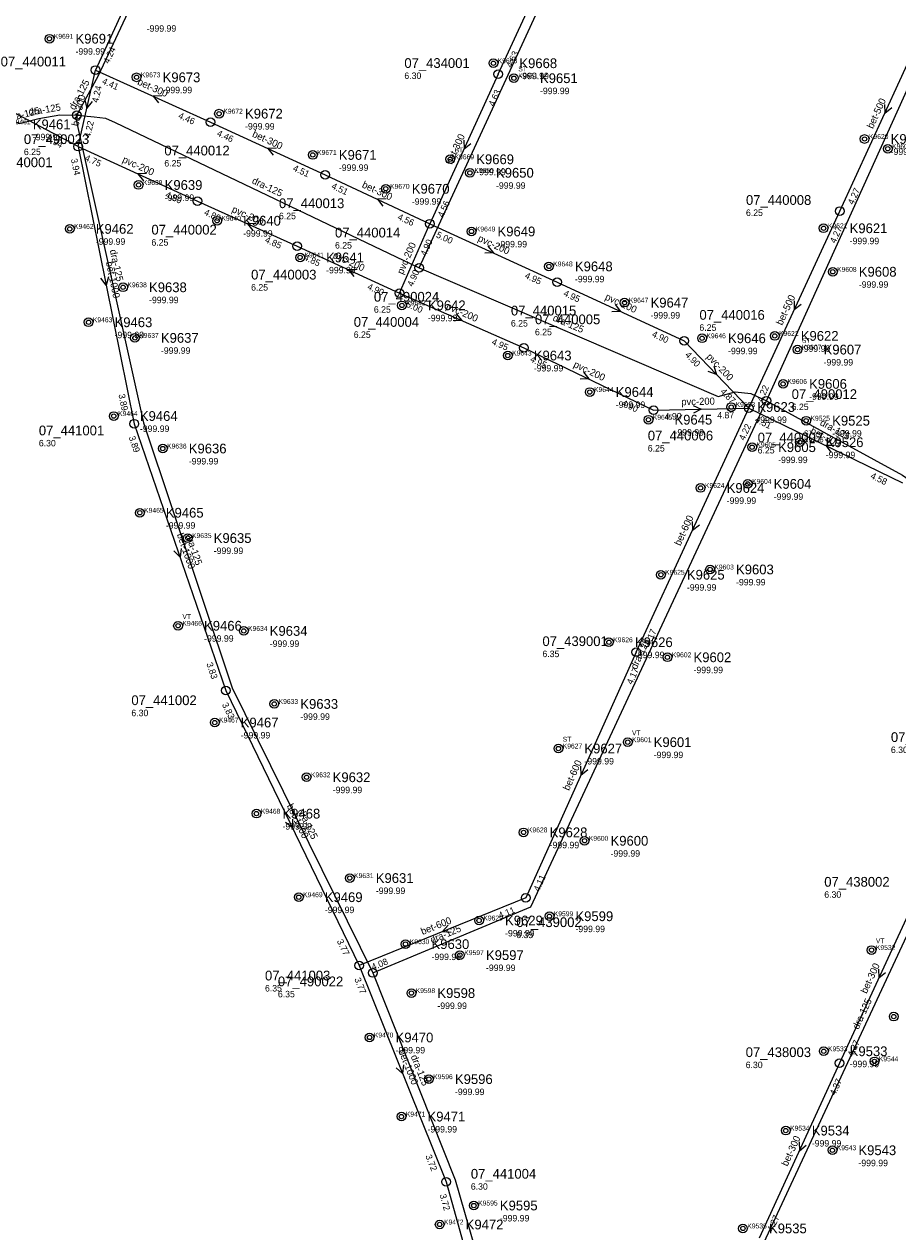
# Model space of a CAD drawing. Header units: metres. Extents: x 164250 to 165477, y 448735 to 450145.
# Tile 28 of 36: x 164931 to 165092, y 449450 to 449673. Entities that reach past the tile are written whole.
import ezdxf

# ---------------------------------------------------------------- set-up
doc = ezdxf.new("R2010")
doc.units = ezdxf.units.M

msp = doc.modelspace()

# ---------------------------------------------------------------- linework, layer by layer
at = {"layer": 'CON_BxH1000x1000mm', "linetype": 'Continuous'}
for points in [[(164941.163, 449650.253), (164908.967, 449667.177)], [(164941.163, 449650.253), (164951.489, 449599.166)], [(164951.489, 449599.166), (164968.361, 449549.975)], [(164968.361, 449549.975), (164992.968, 449499.295)], [(164992.968, 449499.295), (165008.981, 449459.389)], [(165008.981, 449459.389), (165023.503, 449407.32)]]:
    msp.add_lwpolyline(points, dxfattribs=at)
at = {"layer": 'CON_BxH125x125mm', "linetype": 'Continuous'}
for points in [[(164940.879, 449656.037), (164944.875, 449663.377), (165015.281, 449813.607)], [(165004.026, 449627.891), (165074.487, 449780.67)], [(165068.075, 449603.375), (165136.574, 449754.977)], [(164909.295, 449664.35), (164930.24, 449654.535), (164933.905, 449655.45), (164937.765, 449656.095), (164940.879, 449656.037)], [(164940.879, 449656.037), (164940.735, 449655.465), (164953.191, 449599.356), (164969.541, 449550.495), (164995.467, 449497.901)], [(164940.879, 449656.037), (164944.089, 449655.765), (164946.152, 449655.502), (164947.978, 449654.697), (165004.026, 449627.891)], [(165004.026, 449627.891), (165059.145, 449604.204), (165062.316, 449605.038), (165065.198, 449604.751), (165068.075, 449603.375)], [(164995.467, 449497.901), (165024.591, 449510.073), (165068.075, 449603.375)], [(165068.075, 449603.375), (165093.174, 449589.701), (165094.376, 449588.833), (165121.918, 449564.796)], [(165025.964, 449406.71), (165052.588, 449415.945), (165121.918, 449564.796)], [(164995.467, 449497.901), (165010.648, 449459.757), (165025.964, 449406.71)]]:
    msp.add_lwpolyline(points, dxfattribs=at)
at = {"layer": 'CON_BxH200x200mm', "linetype": 'Continuous'}
for points in [[(164941.163, 449650.253), (164963.154, 449640.187)], [(164963.154, 449640.187), (164981.543, 449631.899)], [(165000.396, 449623.219), (165005.973, 449636.044)], [(165005.973, 449636.044), (165029.446, 449625.269)], [(164981.543, 449631.899), (165000.396, 449623.219)], [(165029.446, 449625.269), (165052.874, 449614.451)], [(165000.396, 449623.219), (165023.344, 449613.156)], [(165023.344, 449613.156), (165047.26, 449601.659)], [(165064.798, 449602.028), (165052.874, 449614.451)], [(165047.26, 449601.659), (165064.798, 449602.028)]]:
    msp.add_lwpolyline(points, dxfattribs=at)
at = {"layer": 'CON_BxH300x300mm', "linetype": 'Continuous'}
for points in [[(165018.604, 449663.633), (165031.822, 449692.24)], [(164954.821, 449687.287), (164944.345, 449664.375)], [(164941.163, 449650.253), (164944.345, 449664.375)], [(164944.345, 449664.375), (164965.54, 449654.781)], [(165018.604, 449663.633), (165005.973, 449636.044)], [(164965.54, 449654.781), (164986.676, 449645.061)], [(164986.676, 449645.061), (165005.973, 449636.044)], [(165064.798, 449602.028), (165093.172, 449588.241)], [(165096.032, 449512.668), (165081.539, 449481.265)], [(165081.539, 449481.265), (165066.742, 449448.998)]]:
    msp.add_lwpolyline(points, dxfattribs=at)
at = {"layer": 'CON_BxH500x500mm', "linetype": 'Continuous'}
for points in [[(165081.588, 449638.377), (165098.209, 449674.481)], [(165064.798, 449602.028), (165081.588, 449638.377)]]:
    msp.add_lwpolyline(points, dxfattribs=at)
at = {"layer": 'CON_BxH600x600mm', "linetype": 'Continuous'}
for points in [[(165044.061, 449557.045), (165064.798, 449602.028)], [(165044.061, 449557.045), (165023.66, 449511.737)], [(165023.66, 449511.737), (164992.968, 449499.295)]]:
    msp.add_lwpolyline(points, dxfattribs=at)
at = {"layer": 'NOD_inspectieput'}
for centre in [(164944.35, 449664.38), (165018.6, 449663.63), (164940.88, 449656.04), (164965.54, 449654.78), (164941.16, 449650.25), (164986.68, 449645.06), (164963.15, 449640.19), (165081.59, 449638.38), (165005.97, 449636.04), (164981.54, 449631.9), (165004.03, 449627.89), (165029.45, 449625.27), (165000.4, 449623.22), (165052.87, 449614.45), (165023.34, 449613.16), (165068.08, 449603.38), (165047.26, 449601.66), (165064.8, 449602.03), (164951.49, 449599.17), (165044.06, 449557.04), (164968.36, 449549.97), (165023.66, 449511.74), (164992.97, 449499.29), (164995.47, 449497.9), (165081.54, 449481.27), (165008.98, 449459.39)]:
    msp.add_circle(centre, 0.8, dxfattribs=at)
at = {"layer": 'NOD_onbekend'}
for centre in [(164935.85, 449670.15), (165017.7, 449665.63), (164951.91, 449663.03), (165021.5, 449662.87), (164967.11, 449656.33), (165086.16, 449651.66), (165090.43, 449649.86), (164984.41, 449648.72), (165009.75, 449647.92), (165013.39, 449645.42), (164952.29, 449643.18), (164997.86, 449642.48), (164966.76, 449636.59), (164939.59, 449635.09), (165013.67, 449634.61), (165078.6, 449635.2), (164982.06, 449629.82), (165027.94, 449628.17), (165080.29, 449627.17), (164949.41, 449624.32), (165000.83, 449620.99), (165041.89, 449621.49), (164943.05, 449617.87), (164951.6, 449614.99), (165056.18, 449614.92), (165069.59, 449615.35), (165073.8, 449612.83), (165020.36, 449611.74), (165071.13, 449606.51), (165035.47, 449605.01), (165061.57, 449602.24), (164947.71, 449600.58), (165046.3, 449599.91), (165075.38, 449599.72), (164956.74, 449594.59), (165065.41, 449594.84), (165074.19, 449595.75), (165064.6, 449588.07), (165055.92, 449587.32), (164952.51, 449582.75), (164961.34, 449578.08), (165057.65, 449572.29), (165048.59, 449571.32), (164959.55, 449561.91), (164971.67, 449560.96), (165039.01, 449558.88), (165049.81, 449556.1), (164977.31, 449547.5), (164966.32, 449544.07), (165029.69, 449539.28), (165042.47, 449540.45), (164983.27, 449533.98), (164974.02, 449527.27), (165023.28, 449523.82), (165034.51, 449522.27), (164991.22, 449515.39), (164981.82, 449511.87), (165015.06, 449507.57), (165028.04, 449508.36), (165001.5, 449503.21), (165011.54, 449501.19), (165087.44, 449502.12), (165002.58, 449494.19), (165091.52, 449489.85), (164994.87, 449486), (165078.61, 449483.46), (165087.98, 449481.6), (165005.82, 449478.32), (165000.76, 449471.42), (165071.62, 449468.83), (165080.22, 449465.21), (165014.1, 449455.02), (165007.8, 449451.52), (165063.73, 449450.8)]:
    msp.add_circle(centre, 0.8, dxfattribs=at)
at = {"layer": 'onbekend'}
for centre in [(164951.6, 449614.99), (165075.38, 449599.72), (165065.41, 449594.84), (164961.34, 449578.08), (164971.67, 449560.96), (165039.01, 449558.88), (164977.31, 449547.5), (164966.32, 449544.07), (164983.27, 449533.98), (165034.51, 449522.27), (164991.22, 449515.39), (164981.82, 449511.87), (165002.58, 449494.19), (165091.52, 449489.85), (164994.87, 449486), (165087.98, 449481.6), (165000.76, 449471.42), (165080.22, 449465.21)]:
    msp.add_circle(centre, 0.4, dxfattribs=at)
at = {"layer": 'PIJL'}
for points in [[(164956.55, 449659.64), (164954.94, 449659.58), (164955.96, 449658.33)], [(164942.37, 449658.88), (164942.75, 449657.31), (164943.77, 449658.56)], [(165089.85, 449658.04), (165089.9, 449656.43), (165091.15, 449657.44)], [(165012.23, 449651.45), (165012.29, 449649.84), (165013.54, 449650.85)], [(164977.72, 449649.97), (164976.11, 449649.92), (164977.12, 449648.67)], [(164953.77, 449645.28), (164952.16, 449645.22), (164953.17, 449643.97)], [(164997.93, 449640.6), (164996.32, 449640.55), (164997.32, 449639.29)], [(164973.96, 449636.11), (164972.35, 449636.04), (164973.37, 449634.79)], [(165016.7, 449631.91), (165017.71, 449630.66), (165016.1, 449630.6)], [(164946.75, 449626.26), (164946.33, 449624.71), (164945.33, 449625.98)], [(164992.58, 449627.61), (164990.97, 449627.56), (164991.98, 449626.3)], [(165073.14, 449621.81), (165073.19, 449620.2), (165074.45, 449621.21)], [(165010.84, 449619.43), (165011.87, 449618.19), (165010.26, 449618.11)], [(165040.15, 449621.12), (165041.16, 449619.86), (165039.55, 449619.81)], [(165034.32, 449608.68), (165035.3, 449607.41), (165033.69, 449607.38)], [(165058.36, 449609.78), (165058.84, 449608.24), (165057.32, 449608.78)], [(165054.57, 449602.53), (165056.03, 449601.84), (165054.6, 449601.09)], [(165080.59, 449595.15), (165078.98, 449595.13), (165079.97, 449593.86)], [(165054.38, 449581.15), (165054.43, 449579.54), (165055.69, 449580.54)], [(164960.14, 449576.17), (164959.92, 449574.57), (164958.78, 449575.7)], [(165033.8, 449536), (165033.86, 449534.39), (165035.11, 449535.41)], [(164980.68, 449526.24), (164980.66, 449524.64), (164979.39, 449525.62)], [(165009.38, 449506.72), (165008.31, 449505.52), (165009.92, 449505.39)], [(165088.74, 449498.58), (165088.79, 449496.97), (165090.04, 449497.97)], [(165001.11, 449480.95), (165000.97, 449479.34), (164999.77, 449480.41)], [(165074.09, 449466.74), (165074.14, 449465.13), (165075.4, 449466.14)]]:
    msp.add_lwpolyline(points, dxfattribs=at)
at = {"layer": 'straatkolk'}
for centre in [(164935.85, 449670.15), (165017.7, 449665.63), (164951.91, 449663.03), (165021.5, 449662.87), (164967.11, 449656.33), (165086.16, 449651.66), (164984.41, 449648.72), (165090.43, 449649.86), (165009.75, 449647.92), (165013.39, 449645.42), (164952.29, 449643.18), (164997.86, 449642.48), (164939.59, 449635.09), (164966.76, 449636.59), (165013.67, 449634.61), (165078.6, 449635.2), (164982.06, 449629.82), (165027.94, 449628.17), (165080.29, 449627.17), (164949.41, 449624.32), (165041.89, 449621.49), (165000.83, 449620.99), (164943.05, 449617.87), (165056.18, 449614.92), (165069.59, 449615.35), (165073.8, 449612.83), (165020.36, 449611.74), (165071.13, 449606.51), (165035.47, 449605.01), (165061.57, 449602.24), (164947.71, 449600.58), (165046.3, 449599.91), (164956.74, 449594.59), (165074.19, 449595.75), (165064.6, 449588.07), (165055.92, 449587.32), (164952.51, 449582.75), (165057.65, 449572.29), (165048.59, 449571.32), (164959.55, 449561.91), (165049.81, 449556.1), (165029.69, 449539.28), (165042.47, 449540.45), (164974.02, 449527.27), (165023.28, 449523.82), (165028.04, 449508.36), (165015.06, 449507.57), (165001.5, 449503.21), (165011.54, 449501.19), (165087.44, 449502.12), (165078.61, 449483.46), (165005.82, 449478.32), (165071.62, 449468.83), (165014.1, 449455.02), (165007.8, 449451.52), (165063.73, 449450.8)]:
    msp.add_circle(centre, 0.4, dxfattribs=at)

# ---------------------------------------------------------------- texts
at = {"layer": 'DMM_BxH1000x1000mm'}
for rotation, p in [(-78.57, (164946.26, 449628.94)), (-71.07, (164959.32, 449578.75)), (-64.1, (164979.56, 449528.72)), (-68.14, (165000.15, 449483.51))]:
    msp.add_text('bet-1000', height=1.3, rotation=rotation, dxfattribs=at).set_placement(p)
at = {"layer": 'DMM_BxH125x125mm'}
for rotation, p in [(61.44, (164940.46, 449656.9)), (14.02, (164928.36, 449654.88)), (9.49, (164932.11, 449655.96)), (-25.56, (164973.06, 449643.55)), (-77.48, (164946.95, 449631.14)), (-23.26, (165028.54, 449618.22)), (-28.58, (165077.8, 449598.97)), (-71.5, (164960.94, 449578.62)), (65.01, (165044.09, 449553.74)), (-63.76, (164981.59, 449527.78)), (22.68, (165006.37, 449503.31)), (65.03, (165085.01, 449487.39)), (-68.3, (165002.44, 449482.51))]:
    msp.add_text('dra-125', height=1.3, rotation=rotation, dxfattribs=at).set_placement(p)
at = {"layer": 'DMM_BxH200x200mm'}
for rotation, p in [(-24.6, (164949.17, 449647.43)), (-24.26, (164969.35, 449638.24)), (66.5, (165001.02, 449626.59)), (-24.66, (165014.72, 449632.9)), (-24.72, (164987.98, 449629.8)), (-24.79, (165038.17, 449622.11)), (-23.68, (165008.86, 449620.37)), (-46.17, (165056.89, 449611.42)), (-25.67, (165032.35, 449609.67)), (1.21, (165052.37, 449602.56))]:
    msp.add_text('pvc-200', height=1.3, rotation=rotation, dxfattribs=at).set_placement(p)
at = {"layer": 'DMM_BxH300x300mm'}
for rotation, p in [(-24.35, (164951.95, 449661.77)), (77.3, (164941.19, 449653.92)), (-24.7, (164973.12, 449652.15)), (65.4, (165010.06, 449646.86)), (-25.05, (164993.36, 449642.8)), (-25.92, (165076.04, 449597.42)), (65.23, (165086.54, 449493.98)), (65.36, (165071.92, 449462.14))]:
    msp.add_text('bet-300', height=1.3, rotation=rotation, dxfattribs=at).set_placement(p)
at = {"layer": 'DMM_BxH500x500mm'}
for rotation, p in [(65.28, (165087.68, 449653.45)), (65.21, (165070.95, 449617.2))]:
    msp.add_text('bet-500', height=1.3, rotation=rotation, dxfattribs=at).set_placement(p)
at = {"layer": 'DMM_BxH600x600mm'}
for rotation, p in [(65.25, (165052.18, 449576.55)), (65.76, (165031.65, 449531.41)), (22.07, (165004.64, 449504.88))]:
    msp.add_text('bet-600', height=1.3, rotation=rotation, dxfattribs=at).set_placement(p)
at = {"layer": 'INV_BxH1000x1000mm'}
for s, rotation, p in [('3.94', -27.73, (164935.16, 449651.38)), ('3.94', -78.57, (164939.79, 449647.94)), ('3.89', -78.57, (164948.57, 449604.53)), ('3.89', -71.07, (164950.44, 449596.69)), ('3.83', -71.07, (164964.76, 449554.92)), ('3.83', -64.1, (164967.62, 449547.39)), ('3.77', -64.1, (164988.8, 449503.76)), ('3.77', -68.14, (164992.04, 449496.77)), ('3.72', -68.14, (165005.14, 449464.14)), ('3.72', -74.42, (165007.78, 449456.98))]:
    msp.add_text(s, height=1.2, rotation=rotation, dxfattribs=at).set_placement(p)
at = {"layer": 'INV_BxH200x200mm'}
for s, rotation, p in [('4.75', -24.6, (164942.23, 449647.78)), ('4.80', -24.6, (164957.09, 449640.98)), ('4.80', -24.26, (164964.24, 449637.72)), ('4.85', -24.26, (164975.48, 449632.66)), ('4.90', 66.5, (165005.29, 449629.97)), ('5.00', -24.66, (165007.04, 449633.57)), ('4.85', -24.72, (164982.61, 449629.43)), ('4.90', 66.5, (165002.84, 449624.34)), ('4.95', -24.66, (165023.39, 449626.07)), ('4.90', -24.72, (164994.34, 449624.03)), ('5.00', -23.68, (165001.5, 449620.77)), ('4.95', -24.79, (165030.51, 449622.8)), ('4.90', -24.79, (165046.82, 449615.27)), ('4.95', -23.68, (165017.27, 449613.85)), ('4.95', -25.67, (165024.37, 449610.67)), ('4.90', -46.17, (165052.96, 449611.76)), ('4.87', -46.17, (165059.46, 449604.99)), ('4.90', -25.67, (165041.22, 449602.57)), ('4.90', 1.21, (165049.3, 449599.9)), ('4.87', 1.21, (165059, 449600.11))]:
    msp.add_text(s, height=1.2, rotation=rotation, dxfattribs=at).set_placement(p)
at = {"layer": 'INV_BxH300x300mm'}
for s, rotation, p in [('4.24', 65.43, (164946.81, 449665.45)), ('4.63', 65.2, (165021.08, 449664.69)), ('4.41', -24.35, (164945.42, 449661.91)), ('4.24', 77.3, (164944.82, 449658.28)), ('4.63', 65.4, (165017.81, 449657.57)), ('4.22', 77.3, (164943.36, 449651.81)), ('4.46', -24.35, (164959.48, 449655.55)), ('4.46', -24.7, (164966.6, 449652.31)), ('4.51', -24.7, (164980.62, 449645.87)), ('4.51', -25.05, (164987.73, 449642.58)), ('4.56', 65.4, (165008.44, 449637.11)), ('4.56', -25.05, (164999.92, 449636.89)), ('4.51', -25.92, (165065.81, 449599.53)), ('4.58', -25.92, (165087.13, 449589.17)), ('4.37', 65.23, (165084.01, 449482.33)), ('4.37', 65.36, (165080.74, 449475.21)), ('4.27', 65.36, (165069.21, 449450.07))]:
    msp.add_text(s, height=1.2, rotation=rotation, dxfattribs=at).set_placement(p)
at = {"layer": 'INV_BxH500x500mm'}
for s, rotation, p in [('4.27', 65.28, (165084.06, 449639.44)), ('4.27', 65.21, (165080.77, 449632.32)), ('4.22', 65.21, (165067.27, 449603.09))]:
    msp.add_text(s, height=1.2, rotation=rotation, dxfattribs=at).set_placement(p)
at = {"layer": 'INV_BxH600x600mm'}
for s, rotation, p in [('4.22', 65.25, (165063.99, 449595.97)), ('4.17', 65.25, (165046.53, 449558.11)), ('4.17', 65.76, (165043.3, 449550.98)), ('4.11', 65.76, (165026.12, 449512.82)), ('4.11', 22.07, (165018.92, 449507.87)), ('4.08', 22.07, (164995.5, 449498.38))]:
    msp.add_text(s, height=1.2, rotation=rotation, dxfattribs=at).set_placement(p)
at = {"layer": 'KO_INSPECTIE'}
for s, p in [('ST', (165022.3, 449664.13)), ('ST', (165010.55, 449649.18)), ('ST', (165074.6, 449614.09)), ('ST', (165074.99, 449597.01)), ('VT', (164960.36, 449563.17)), ('ST', (165030.49, 449540.54)), ('VT', (165043.27, 449541.71)), ('VT', (165088.24, 449503.38))]:
    msp.add_text(s, height=0.9, dxfattribs=at).set_placement(p)
at = {"layer": 'KO_NUMMER'}
for s, p in [('K9691', (164936.65, 449670.15)), ('K9668', (165018.5, 449665.63)), ('K9673', (164952.71, 449663.03)), ('K9651', (165022.3, 449662.87)), ('K9672', (164967.91, 449656.33)), ('K9461', (164928.77, 449654.36)), ('K9620', (165086.96, 449651.66)), ('K9609', (165091.23, 449649.86)), ('K9671', (164985.21, 449648.72)), ('K9669', (165010.55, 449647.92)), ('K9650', (165014.19, 449645.42)), ('K9639', (164953.09, 449643.18)), ('K9670', (164998.66, 449642.48)), ('K9640', (164967.56, 449636.59)), ('K9462', (164940.39, 449635.09)), ('K9649', (165014.47, 449634.61)), ('K9621', (165079.4, 449635.2)), ('K9641', (164982.86, 449629.82)), ('K9648', (165028.74, 449628.17)), ('K9608', (165081.09, 449627.17)), ('K9638', (164950.21, 449624.32)), ('K9642', (165001.63, 449620.99)), ('K9647', (165042.69, 449621.49)), ('K9463', (164943.85, 449617.87)), ('K9637', (164952.4, 449614.99)), ('K9646', (165056.98, 449614.92)), ('K9622', (165070.39, 449615.35)), ('K9607', (165074.6, 449612.83)), ('K9643', (165021.16, 449611.74)), ('K9606', (165071.93, 449606.51)), ('K9644', (165036.27, 449605.01)), ('K9623', (165062.37, 449602.24)), ('K9464', (164948.52, 449600.58)), ('K9645', (165047.1, 449599.91)), ('K9525', (165076.18, 449599.72)), ('K9636', (164957.54, 449594.59)), ('K9605', (165066.21, 449594.84)), ('K9526', (165074.99, 449595.75)), ('K9624', (165056.72, 449587.32)), ('K9604', (165065.4, 449588.07)), ('K9465', (164953.31, 449582.75)), ('K9635', (164962.14, 449578.08)), ('K9603', (165058.45, 449572.29)), ('K9625', (165049.39, 449571.32)), ('K9466', (164960.36, 449561.91)), ('K9634', (164972.47, 449560.96)), ('K9626', (165039.81, 449558.88)), ('K9602', (165050.61, 449556.1)), ('K9633', (164978.11, 449547.5)), ('K9467', (164967.12, 449544.07)), ('K9627', (165030.49, 449539.28)), ('K9601', (165043.27, 449540.45)), ('K9632', (164984.07, 449533.98)), ('K9468', (164974.82, 449527.27)), ('K9628', (165024.08, 449523.82)), ('K9600', (165035.31, 449522.27)), ('K9631', (164992.02, 449515.39)), ('K9469', (164982.62, 449511.87)), ('K9629', (165015.86, 449507.57)), ('K9599', (165028.84, 449508.36)), ('K9630', (165002.3, 449503.21)), ('K9597', (165012.34, 449501.19)), ('K9532', (165088.24, 449502.12)), ('K9598', (165003.38, 449494.19)), ('K9470', (164995.67, 449486)), ('K9533', (165079.41, 449483.46)), ('K9544', (165088.78, 449481.6)), ('K9596', (165006.62, 449478.32)), ('K9471', (165001.56, 449471.42)), ('K9534', (165072.42, 449468.83)), ('K9543', (165081.02, 449465.21)), ('K9595', (165014.9, 449455.02)), ('K9472', (165008.6, 449451.52)), ('K9535', (165064.53, 449450.8))]:
    msp.add_text(s, height=0.9, dxfattribs=at).set_placement(p)
at = {"layer": 'NLV_inspectieput'}
for s, p in [('6.30', (165001.29, 449662.72)), ('6.25', (164931.13, 449648.69)), ('6.25', (164957.03, 449646.59)), ('6.25', (164978.17, 449636.87)), ('6.25', (165064.28, 449637.47)), ('6.25', (164954.65, 449632)), ('6.25', (164988.5, 449631.46)), ('6.25', (164973.03, 449623.71)), ('6.25', (164995.67, 449619.63)), ('6.25', (165020.94, 449617.08)), ('6.25', (165055.7, 449616.29)), ('6.25', (164991.96, 449614.99)), ('6.25', (165025.37, 449615.47)), ('6.25', (165072.71, 449601.68)), ('6.30', (164933.89, 449594.98)), ('6.25', (165046.18, 449594.04)), ('6.25', (165066.44, 449593.68)), ('6.35', (165026.75, 449556.13)), ('6.30', (164950.95, 449545.24)), ('6.30', (165091.01, 449538.44)), ('6.30', (165078.72, 449511.76)), ('6.35', (165021.94, 449504.32)), ('6.35', (164975.59, 449494.48)), ('6.35', (164977.97, 449493.4)), ('6.30', (165064.23, 449480.35)), ('6.30', (165013.55, 449457.93))]:
    msp.add_text(s, height=1.2, dxfattribs=at).set_placement(p)
at = {"layer": 'NLV_onbekend'}
for p in [(164953.78, 449671.44), (164940.65, 449667.21), (165022.5, 449662.69), (164956.71, 449660.09), (165026.3, 449659.93), (164971.91, 449653.39), (164932.77, 449651.42), (165090.96, 449648.72), (164989.21, 449645.78), (165014.55, 449644.98), (165018.19, 449642.48), (164957.09, 449640.24), (165002.66, 449639.54), (164944.39, 449632.15), (164971.56, 449633.65), (165018.47, 449631.67), (165083.4, 449632.26), (164986.86, 449626.88), (165032.74, 449625.23), (165085.09, 449624.23), (164954.21, 449621.38), (165046.69, 449618.55), (165005.63, 449618.05), (164947.85, 449614.93), (164956.4, 449612.05), (165060.98, 449611.98), (165074.39, 449612.41), (165078.6, 449609.89), (165025.16, 449608.8), (165075.93, 449603.57), (165040.27, 449602.07), (165066.37, 449599.3), (164952.52, 449597.64), (165051.1, 449596.97), (165080.18, 449596.78), (164961.54, 449591.65), (165070.21, 449591.9), (165078.99, 449592.81), (165069.4, 449585.13), (165060.72, 449584.38), (164957.31, 449579.81), (164966.14, 449575.14), (165062.45, 449569.35), (165053.39, 449568.38), (164964.36, 449558.97), (164976.47, 449558.01), (165043.81, 449555.94), (165054.61, 449553.16), (164982.11, 449544.56), (164971.12, 449541.13), (165034.49, 449536.34), (165047.27, 449537.51), (164988.07, 449531.04), (164978.82, 449524.33), (165028.08, 449520.88), (165039.31, 449519.33), (164996.02, 449512.45), (164986.62, 449508.93), (165019.86, 449504.63), (165032.84, 449505.42), (165006.3, 449500.27), (165016.34, 449498.25), (165007.38, 449491.25), (164999.67, 449483.06), (165083.41, 449480.52), (165010.62, 449475.38), (165005.56, 449468.48), (165076.42, 449465.89), (165085.02, 449462.26), (165018.9, 449452.08)]:
    msp.add_text('-999.99', height=1.2, dxfattribs=at).set_placement(p)
at = {"layer": 'NNR_inspectieput'}
for s, p in [('07_440011', (164926.85, 449665.04)), ('07_434001', (165001.29, 449664.76)), ('07_490023', (164931.13, 449650.73)), ('07_440012', (164957.03, 449648.63)), ('07_440001', (164924.37, 449646.46)), ('07_440013', (164978.17, 449638.91)), ('07_440008', (165064.28, 449639.51)), ('07_440002', (164954.65, 449634.04)), ('07_440014', (164988.5, 449633.5)), ('07_440003', (164973.03, 449625.75)), ('07_490024', (164995.67, 449621.67)), ('07_440015', (165020.94, 449619.12)), ('07_440016', (165055.7, 449618.33)), ('07_440004', (164991.96, 449617.03)), ('07_440005', (165025.37, 449617.51)), ('07_490012', (165072.71, 449603.72)), ('07_441001', (164933.89, 449597.02)), ('07_440006', (165046.18, 449596.08)), ('07_440007', (165066.44, 449595.72)), ('07_439001', (165026.75, 449558.17)), ('07_441002', (164950.95, 449547.28)), ('07_438001', (165091.01, 449540.48)), ('07_438002', (165078.72, 449513.8)), ('07_439002', (165021.94, 449506.36)), ('07_441003', (164975.59, 449496.52)), ('07_490022', (164977.97, 449495.44)), ('07_438003', (165064.23, 449482.39)), ('07_441004', (165013.55, 449459.97))]:
    msp.add_text(s, height=1.8, dxfattribs=at).set_placement(p)
at = {"layer": 'NNR_onbekend'}
for s, p in [('K9691', (164940.65, 449669.25)), ('K9668', (165022.5, 449664.73)), ('K9673', (164956.71, 449662.13)), ('K9651', (165026.3, 449661.97)), ('K9672', (164971.91, 449655.43)), ('K9461', (164932.77, 449653.46)), ('K9620', (165090.96, 449650.76)), ('K9671', (164989.21, 449647.82)), ('K9669', (165014.55, 449647.02)), ('K9650', (165018.19, 449644.53)), ('K9639', (164957.09, 449642.28)), ('K9670', (165002.66, 449641.58)), ('K9640', (164971.56, 449635.69)), ('K9462', (164944.39, 449634.19)), ('K9649', (165018.47, 449633.71)), ('K9621', (165083.4, 449634.3)), ('K9641', (164986.86, 449628.92)), ('K9648', (165032.74, 449627.27)), ('K9608', (165085.09, 449626.28)), ('K9638', (164954.21, 449623.42)), ('K9642', (165005.63, 449620.09)), ('K9647', (165046.69, 449620.59)), ('K9463', (164947.85, 449616.97)), ('K9637', (164956.4, 449614.09)), ('K9646', (165060.98, 449614.02)), ('K9622', (165074.39, 449614.46)), ('K9607', (165078.6, 449611.93)), ('K9643', (165025.16, 449610.84)), ('K9606', (165075.93, 449605.61)), ('K9644', (165040.27, 449604.11)), ('K9623', (165066.37, 449601.34)), ('K9464', (164952.52, 449599.68)), ('K9645', (165051.1, 449599.01)), ('K9525', (165080.18, 449598.82)), ('K9636', (164961.54, 449593.69)), ('K9605', (165070.21, 449593.94)), ('K9526', (165078.99, 449594.85)), ('K9624', (165060.72, 449586.42)), ('K9604', (165069.4, 449587.17)), ('K9465', (164957.31, 449581.85)), ('K9635', (164966.14, 449577.18)), ('K9603', (165062.45, 449571.39)), ('K9625', (165053.39, 449570.42)), ('K9466', (164964.36, 449561.01)), ('K9634', (164976.47, 449560.06)), ('K9626', (165043.81, 449557.98)), ('K9602', (165054.61, 449555.2)), ('K9633', (164982.11, 449546.6)), ('K9467', (164971.12, 449543.17)), ('K9627', (165034.49, 449538.38)), ('K9601', (165047.27, 449539.55)), ('K9632', (164988.07, 449533.08)), ('K9468', (164978.82, 449526.37)), ('K9628', (165028.08, 449522.92)), ('K9600', (165039.31, 449521.37)), ('K9631', (164996.02, 449514.49)), ('K9469', (164986.62, 449510.97)), ('K9629', (165019.86, 449506.67)), ('K9599', (165032.84, 449507.46)), ('K9630', (165006.3, 449502.31)), ('K9597', (165016.34, 449500.29)), ('K9598', (165007.38, 449493.29)), ('K9470', (164999.67, 449485.1)), ('K9533', (165083.41, 449482.56)), ('K9596', (165010.62, 449477.42)), ('K9471', (165005.56, 449470.52)), ('K9534', (165076.42, 449467.93)), ('K9543', (165085.02, 449464.31)), ('K9595', (165018.9, 449454.12)), ('K9472', (165012.6, 449450.62)), ('K9535', (165068.53, 449449.9))]:
    msp.add_text(s, height=1.8, dxfattribs=at).set_placement(p)

doc.saveas('drawing.dxf')
